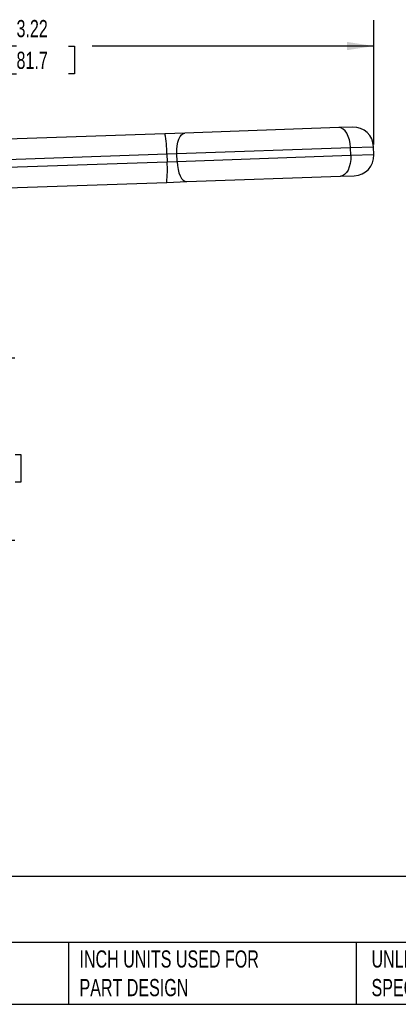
# Model space of a CAD drawing. Header units: inches. Extents: x 0.2 to 10.8, y 0.2 to 8.2.
# Tile 6 of 13: x 3.9 to 5.8, y 0.2 to 5. Entities that reach past the tile are written whole.
import ezdxf

# ---------------------------------------------------------------- set-up
doc = ezdxf.new("R2010")
doc.units = ezdxf.units.IN
doc.header["$MEASUREMENT"] = 0
doc.linetypes.add('SLD-Solid', pattern=[0])
doc.layers.add('DIMENSIONS', color=140, linetype='SLD-Solid', lineweight=25)
doc.layers.add('TEXT', color=140, linetype='SLD-Solid', lineweight=25)
doc.styles.add('SLDTEXTSTYLE0', font='TXT', dxfattribs={"width": 0.7})
doc.dimstyles.new('SLDDIMSTYLE0', dxfattribs={"dimtxt": 0.084961, "dimasz": 0.13, "dimexe": 0, "dimexo": 0.0625, "dimgap": 0.02124, "dimtad": 0, "dimtih": 1, "dimtoh": 1, "dimrnd": 1e-09, "dimzin": 12, "dimdsep": 46, "dimtxsty": 'SLDTEXTSTYLE0', "dimsah": 1, "dimcen": 0.09, "dimadec": 0, "dimazin": 3, "dimtfac": 1, "dimtofl": 0, "dimtmove": 0, "dimatfit": 3, "dimfxl": 0, "dimfrac": 2, "dimtolj": 1, "dimtzin": 12, "dimarcsym": 0})
doc.dimstyles.new('SLDDIMSTYLE2', dxfattribs={"dimtxt": 0.084961, "dimasz": 0.13, "dimexe": 0, "dimexo": 0.0625, "dimgap": 0.02124, "dimtad": 0, "dimtih": 1, "dimtoh": 1, "dimrnd": 1e-09, "dimdsep": 46, "dimtxsty": 'SLDTEXTSTYLE0', "dimsah": 1, "dimcen": 0.09, "dimadec": 0, "dimazin": 2, "dimtfac": 1, "dimtofl": 0, "dimtmove": 0, "dimatfit": 3, "dimfxl": 0, "dimfrac": 2, "dimtolj": 1, "dimtzin": 12, "dimarcsym": 0})

# ---------------------------------------------------------------- blocks, each defined once
blk = doc.blocks.new('_D')
at = {"layer": 'DIMENSIONS'}
for p, q in [((2.4183, 4.0154), (2.4183, 5.0265)), ((5.6361, 4.4234), (5.6361, 5.0265)), ((2.4183, 4.9015), (3.7858, 4.9015)), ((3.901, 4.9015), (3.8724, 4.9015)), ((3.8724, 4.9015), (3.8724, 4.7664)), ((4.1534, 4.9015), (4.182, 4.9015)), ((4.182, 4.9015), (4.182, 4.7664)), ((5.6361, 4.9015), (4.2686, 4.9015)), ((3.8724, 4.7664), (3.901, 4.7664)), ((4.182, 4.7664), (4.1534, 4.7664))]:
    blk.add_line(p, q, dxfattribs=at)
for points in [[(2.4183, 4.9015), (2.5483, 4.8815), (2.5483, 4.9215)], [(5.6361, 4.9015), (5.5061, 4.9215), (5.5061, 4.8815)]]:
    blk.add_solid(points, dxfattribs=at)
at = {"layer": 'DIMENSIONS', "char_height": 0.08333, "attachment_point": 1, "style": 'SLDTEXTSTYLE0'}
for s, insert in [('3.22', (3.901, 5.0279)), ('81.7', (3.901, 4.8739))]:
    blk.add_mtext(s, dxfattribs=dict(at, insert=insert))
blk = doc.blocks.new('_D_2')
at = {"layer": 'DIMENSIONS'}
for p, q in [((3.2964, 3.3887), (3.8929, 3.3887)), ((3.7679, 3.3887), (3.7679, 3.0732)), ((3.6416, 2.9192), (3.6131, 2.9192)), ((3.6131, 2.9192), (3.6131, 2.7841)), ((3.8941, 2.9192), (3.9226, 2.9192)), ((3.9226, 2.9192), (3.9226, 2.7841)), ((3.6131, 2.7841), (3.6416, 2.7841)), ((3.9226, 2.7841), (3.8941, 2.7841)), ((3.7679, 2.5028), (3.7679, 2.7651)), ((3.2964, 2.5028), (3.8929, 2.5028))]:
    blk.add_line(p, q, dxfattribs=at)
for points in [[(3.7679, 3.3887), (3.7479, 3.2587), (3.7879, 3.2587)], [(3.7679, 2.5028), (3.7879, 2.6328), (3.7479, 2.6328)]]:
    blk.add_solid(points, dxfattribs=at)
at = {"layer": 'DIMENSIONS', "char_height": 0.08333, "attachment_point": 1, "style": 'SLDTEXTSTYLE0'}
for s, insert in [('0.89', (3.6416, 3.0456)), ('22.5', (3.6416, 2.8915))]:
    blk.add_mtext(s, dxfattribs=dict(at, insert=insert))

msp = doc.modelspace()

# ---------------------------------------------------------------- linework, layer by layer
for p, q in [((5.4657, 4.5054), (4.7191, 4.4793)), ((5.5329, 4.5077), (5.4657, 4.5054)), ((4.6219, 4.4759), (3.5459, 4.4383)), ((4.7191, 4.4793), (4.6219, 4.4759)), ((4.6792, 4.3794), (5.5227, 4.4089)), ((5.5227, 4.4089), (5.6347, 4.4128)), ((5.5241, 4.3695), (5.5227, 4.4089)), ((5.6361, 4.3734), (5.6347, 4.4128)), ((3.5494, 4.34), (4.6306, 4.3777)), ((4.6306, 4.3777), (4.6792, 4.3794)), ((4.6306, 4.3777), (4.632, 4.3384)), ((4.6806, 4.3401), (4.6792, 4.3794)), ((5.5241, 4.3695), (4.6806, 4.3401)), ((5.6361, 4.3734), (5.5241, 4.3695)), ((4.632, 4.3384), (3.5507, 4.3006)), ((4.6806, 4.3401), (4.632, 4.3384)), ((4.7274, 4.2432), (5.474, 4.2693)), ((5.474, 4.2693), (5.5412, 4.2716)), ((3.5542, 4.2022), (4.6302, 4.2398)), ((4.6302, 4.2398), (4.7274, 4.2432))]:
    msp.add_line(p, q)
at = {"flags": 128}
for points in [[(5.5227, 4.4089), (5.521, 4.428), (5.5173, 4.4464), (5.5118, 4.4632), (5.5046, 4.4779), (5.4961, 4.4898), (5.4865, 4.4986), (5.4762, 4.5038), (5.4657, 4.5054)], [(4.6792, 4.3794), (4.6794, 4.3986), (4.6812, 4.4172), (4.6846, 4.4343), (4.6895, 4.4494), (4.6956, 4.4619), (4.7028, 4.4712), (4.7107, 4.4771), (4.7191, 4.4793)], [(5.5241, 4.3695), (5.5237, 4.3503), (5.5213, 4.3317), (5.517, 4.3146), (5.5108, 4.2994), (5.5031, 4.2869), (5.4942, 4.2775), (5.4843, 4.2715), (5.474, 4.2693)], [(4.6806, 4.3401), (4.6821, 4.3209), (4.6852, 4.3025), (4.6898, 4.2857), (4.6957, 4.271), (4.7027, 4.259), (4.7105, 4.2501), (4.7189, 4.2448), (4.7274, 4.2432)]]:
    msp.add_lwpolyline(points, dxfattribs=at)
for centre, radius, start, end in [((5.5364, 4.4093), 0.0984, 2, 92), ((4.1626, 4.3859), 0.468, 358.9947, 11.0838), ((5.5377, 4.37), 0.0984, 272, 2), ((4.1657, 4.2975), 0.468, 352.9162, 5.0053)]:
    msp.add_arc(centre, radius, start, end)
at = {"layer": 'TEXT'}
for p, q in [((10.75, 0.8711), (0.25, 0.8711)), ((10.75, 0.55), (0.25, 0.55)), ((4.1529, 0.55), (4.1529, 0.25)), ((5.5511, 0.55), (5.5511, 0.25)), ((0.25, 0.25), (10.75, 0.25))]:
    msp.add_line(p, q, dxfattribs=at)

# ---------------------------------------------------------------- texts
at = {"layer": 'TEXT', "attachment_point": 1, "style": 'SLDTEXTSTYLE0'}
for s, insert, char_height in [('RUB T292 POTABLE WATER MANUAL BALL VALVE', (0.3136, 0.7875), 0.145833), ('INCH UNITS USED FOR ^JPART DESIGN', (4.2068, 0.5117), 0.083333), ('UNLESS OTHERWISE ^JSPECIFIED UNITS ARE:', (5.6248, 0.5117), 0.083333)]:
    msp.add_mtext(s, dxfattribs=dict(at, insert=insert, char_height=char_height))

# ---------------------------------------------------------------- dimensions: what is measured, and where the dimension line sits
at = {"layer": 'DIMENSIONS'}
dim = msp.add_linear_dim(base=(5.6361, 4.9015), p1=(2.4183, 3.9654), p2=(5.6361, 4.3734), dimstyle='SLDDIMSTYLE0', dxfattribs=at)
dim.commit()
dim.dimension.update_dxf_attribs({"geometry": '_D', "text_midpoint": (4.0272, 4.9015), "dimtype": 160})
dim = msp.add_linear_dim(base=(3.7679, 2.5028), p1=(3.2464, 3.3887), p2=(3.2464, 2.5028), angle=90, dimstyle='SLDDIMSTYLE2', dxfattribs=at)
dim.commit()
dim.dimension.update_dxf_attribs({"geometry": '_D_2', "text_midpoint": (3.7679, 2.9192), "dimtype": 160})

doc.saveas('drawing.dxf')
